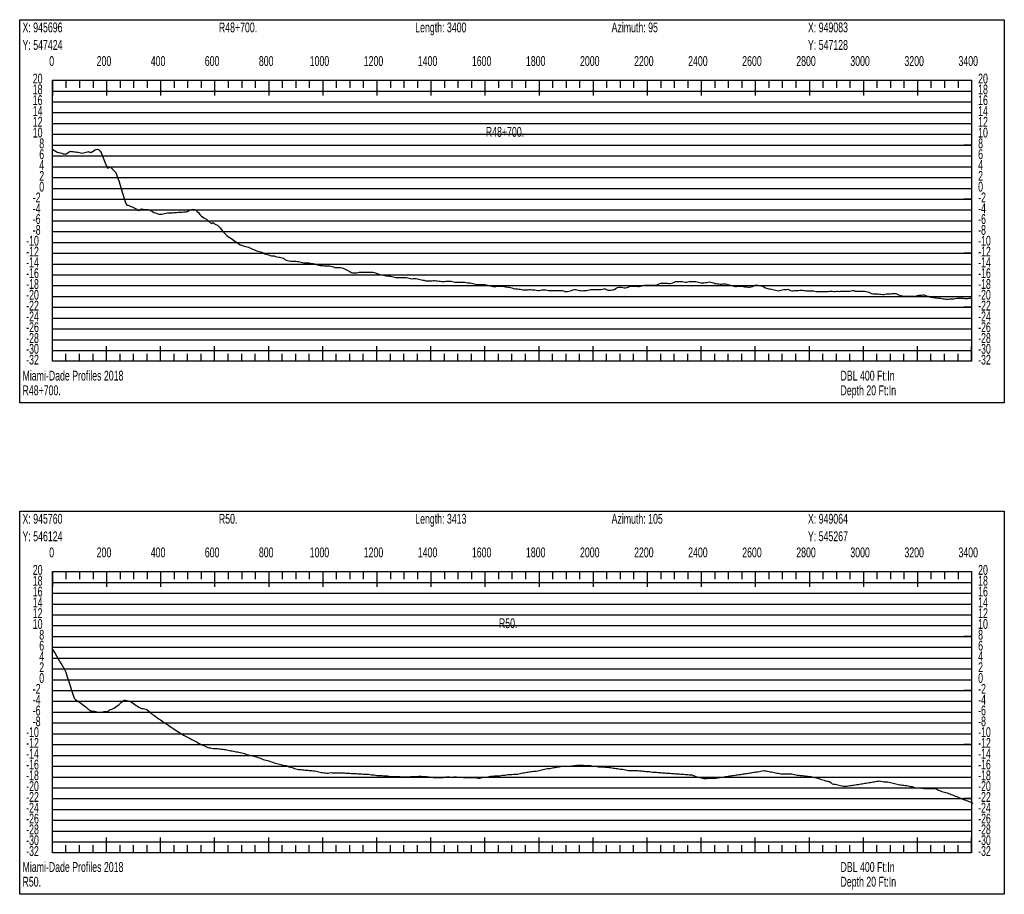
# Model space of a CAD drawing. Header units: feet. Extents: x 1 to 30, y -268 to -1.
# Tile 57 of 94: x 21 to 30, y -118 to -110. Entities that reach past the tile are written whole.
import ezdxf

# ---------------------------------------------------------------- set-up
doc = ezdxf.new("R2010")
doc.units = ezdxf.units.FT
doc.header["$MEASUREMENT"] = 0
doc.layers.add('LABELS', color=7, linetype='Continuous')
doc.layers.add('XSECTION', color=7, linetype='Continuous')

msp = doc.modelspace()

# ---------------------------------------------------------------- linework, layer by layer
at = {"layer": 'XSECTION', "color": 0, "linetype": 'Continuous'}
for points in [[(21.212, -110.08), (30.318, -110.08), (30.318, -113.625), (21.212, -113.625), (21.212, -110.08)], [(21.515, -110.64), (30.015, -110.64), (30.015, -113.24), (21.515, -113.24), (21.515, -110.64)], [(21.515, -110.64), (21.515, -110.781)], [(21.515, -110.64), (21.515, -110.781)], [(21.515, -110.64), (21.515, -110.71)], [(21.515, -110.64), (21.515, -110.71)], [(21.64, -110.64), (21.64, -110.71)], [(21.765, -110.64), (21.765, -110.71)], [(21.89, -110.64), (21.89, -110.71)], [(22.015, -110.64), (22.015, -110.781)], [(22.015, -110.64), (22.015, -110.71)], [(22.14, -110.64), (22.14, -110.71)], [(22.265, -110.64), (22.265, -110.71)], [(22.39, -110.64), (22.39, -110.71)], [(22.515, -110.64), (22.515, -110.781)], [(22.515, -110.64), (22.515, -110.71)], [(22.64, -110.64), (22.64, -110.71)], [(22.765, -110.64), (22.765, -110.71)], [(22.89, -110.64), (22.89, -110.71)], [(23.015, -110.64), (23.015, -110.781)], [(23.015, -110.64), (23.015, -110.71)], [(23.14, -110.64), (23.14, -110.71)], [(23.265, -110.64), (23.265, -110.71)], [(23.39, -110.64), (23.39, -110.71)], [(23.515, -110.64), (23.515, -110.781)], [(23.515, -110.64), (23.515, -110.71)], [(23.64, -110.64), (23.64, -110.71)], [(23.765, -110.64), (23.765, -110.71)], [(23.89, -110.64), (23.89, -110.71)], [(24.015, -110.64), (24.015, -110.781)], [(24.015, -110.64), (24.015, -110.71)], [(24.14, -110.64), (24.14, -110.71)], [(24.265, -110.64), (24.265, -110.71)], [(24.39, -110.64), (24.39, -110.71)], [(24.515, -110.64), (24.515, -110.781)], [(24.515, -110.64), (24.515, -110.71)], [(24.64, -110.64), (24.64, -110.71)], [(24.765, -110.64), (24.765, -110.71)], [(24.89, -110.64), (24.89, -110.71)], [(25.015, -110.64), (25.015, -110.781)], [(25.015, -110.64), (25.015, -110.71)], [(25.14, -110.64), (25.14, -110.71)], [(25.265, -110.64), (25.265, -110.71)], [(25.39, -110.64), (25.39, -110.71)], [(25.515, -110.64), (25.515, -110.781)], [(25.515, -110.64), (25.515, -110.71)], [(25.64, -110.64), (25.64, -110.71)], [(25.765, -110.64), (25.765, -110.71)], [(25.89, -110.64), (25.89, -110.71)], [(26.015, -110.64), (26.015, -110.781)], [(26.015, -110.64), (26.015, -110.71)], [(26.14, -110.64), (26.14, -110.71)], [(26.265, -110.64), (26.265, -110.71)], [(26.39, -110.64), (26.39, -110.71)], [(26.515, -110.64), (26.515, -110.781)], [(26.515, -110.64), (26.515, -110.71)], [(26.64, -110.64), (26.64, -110.71)], [(26.765, -110.64), (26.765, -110.71)], [(26.89, -110.64), (26.89, -110.71)], [(27.015, -110.64), (27.015, -110.781)], [(27.015, -110.64), (27.015, -110.71)], [(27.14, -110.64), (27.14, -110.71)], [(27.265, -110.64), (27.265, -110.71)], [(27.39, -110.64), (27.39, -110.71)], [(27.515, -110.64), (27.515, -110.781)], [(27.515, -110.64), (27.515, -110.71)], [(27.64, -110.64), (27.64, -110.71)], [(27.765, -110.64), (27.765, -110.71)], [(27.89, -110.64), (27.89, -110.71)], [(28.015, -110.64), (28.015, -110.781)], [(28.015, -110.64), (28.015, -110.71)], [(28.14, -110.64), (28.14, -110.71)], [(28.265, -110.64), (28.265, -110.71)], [(28.39, -110.64), (28.39, -110.71)], [(28.515, -110.64), (28.515, -110.781)], [(28.515, -110.64), (28.515, -110.71)], [(28.64, -110.64), (28.64, -110.71)], [(28.765, -110.64), (28.765, -110.71)], [(28.89, -110.64), (28.89, -110.71)], [(29.015, -110.64), (29.015, -110.781)], [(29.015, -110.64), (29.015, -110.71)], [(29.14, -110.64), (29.14, -110.71)], [(29.265, -110.64), (29.265, -110.71)], [(29.39, -110.64), (29.39, -110.71)], [(29.515, -110.64), (29.515, -110.781)], [(29.515, -110.64), (29.515, -110.71)], [(29.64, -110.64), (29.64, -110.71)], [(29.765, -110.64), (29.765, -110.71)], [(29.89, -110.64), (29.89, -110.71)], [(30.015, -110.64), (30.015, -110.781)], [(30.015, -110.64), (30.015, -110.71)], [(21.515, -111.24), (21.585, -111.24)], [(30.015, -111.24), (29.945, -111.24)], [(21.515, -111.74), (21.585, -111.74)], [(30.015, -111.74), (29.945, -111.74)], [(21.515, -112.24), (21.585, -112.24)], [(30.015, -112.24), (29.945, -112.24)], [(21.515, -112.74), (21.585, -112.74)], [(30.015, -112.74), (29.945, -112.74)], [(21.515, -113.24), (21.515, -113.099)], [(21.515, -113.24), (21.515, -113.099)], [(21.515, -113.24), (21.515, -113.17)], [(21.515, -113.24), (21.515, -113.17)], [(21.64, -113.24), (21.64, -113.17)], [(21.765, -113.24), (21.765, -113.17)], [(21.89, -113.24), (21.89, -113.17)], [(22.015, -113.24), (22.015, -113.099)], [(22.015, -113.24), (22.015, -113.17)], [(22.14, -113.24), (22.14, -113.17)], [(22.265, -113.24), (22.265, -113.17)], [(22.39, -113.24), (22.39, -113.17)], [(22.515, -113.24), (22.515, -113.099)], [(22.515, -113.24), (22.515, -113.17)], [(22.64, -113.24), (22.64, -113.17)], [(22.765, -113.24), (22.765, -113.17)], [(22.89, -113.24), (22.89, -113.17)], [(23.015, -113.24), (23.015, -113.099)], [(23.015, -113.24), (23.015, -113.17)], [(23.14, -113.24), (23.14, -113.17)], [(23.265, -113.24), (23.265, -113.17)], [(23.39, -113.24), (23.39, -113.17)], [(23.515, -113.24), (23.515, -113.099)], [(23.515, -113.24), (23.515, -113.17)], [(23.64, -113.24), (23.64, -113.17)], [(23.765, -113.24), (23.765, -113.17)], [(23.89, -113.24), (23.89, -113.17)], [(24.015, -113.24), (24.015, -113.099)], [(24.015, -113.24), (24.015, -113.17)], [(24.14, -113.24), (24.14, -113.17)], [(24.265, -113.24), (24.265, -113.17)], [(24.39, -113.24), (24.39, -113.17)], [(24.515, -113.24), (24.515, -113.099)], [(24.515, -113.24), (24.515, -113.17)], [(24.64, -113.24), (24.64, -113.17)], [(24.765, -113.24), (24.765, -113.17)], [(24.89, -113.24), (24.89, -113.17)], [(25.015, -113.24), (25.015, -113.099)], [(25.015, -113.24), (25.015, -113.17)], [(25.14, -113.24), (25.14, -113.17)], [(25.265, -113.24), (25.265, -113.17)], [(25.39, -113.24), (25.39, -113.17)], [(25.515, -113.24), (25.515, -113.099)], [(25.515, -113.24), (25.515, -113.17)], [(25.64, -113.24), (25.64, -113.17)], [(25.765, -113.24), (25.765, -113.17)], [(25.89, -113.24), (25.89, -113.17)], [(26.015, -113.24), (26.015, -113.099)], [(26.015, -113.24), (26.015, -113.17)], [(26.14, -113.24), (26.14, -113.17)], [(26.265, -113.24), (26.265, -113.17)], [(26.39, -113.24), (26.39, -113.17)], [(26.515, -113.24), (26.515, -113.099)], [(26.515, -113.24), (26.515, -113.17)], [(26.64, -113.24), (26.64, -113.17)], [(26.765, -113.24), (26.765, -113.17)], [(26.89, -113.24), (26.89, -113.17)], [(27.015, -113.24), (27.015, -113.099)], [(27.015, -113.24), (27.015, -113.17)], [(27.14, -113.24), (27.14, -113.17)], [(27.265, -113.24), (27.265, -113.17)], [(27.39, -113.24), (27.39, -113.17)], [(27.515, -113.24), (27.515, -113.099)], [(27.515, -113.24), (27.515, -113.17)], [(27.64, -113.24), (27.64, -113.17)], [(27.765, -113.24), (27.765, -113.17)], [(27.89, -113.24), (27.89, -113.17)], [(28.015, -113.24), (28.015, -113.099)], [(28.015, -113.24), (28.015, -113.17)], [(28.14, -113.24), (28.14, -113.17)], [(28.265, -113.24), (28.265, -113.17)], [(28.39, -113.24), (28.39, -113.17)], [(28.515, -113.24), (28.515, -113.099)], [(28.515, -113.24), (28.515, -113.17)], [(28.64, -113.24), (28.64, -113.17)], [(28.765, -113.24), (28.765, -113.17)], [(28.89, -113.24), (28.89, -113.17)], [(29.015, -113.24), (29.015, -113.099)], [(29.015, -113.24), (29.015, -113.17)], [(29.14, -113.24), (29.14, -113.17)], [(29.265, -113.24), (29.265, -113.17)], [(29.39, -113.24), (29.39, -113.17)], [(29.515, -113.24), (29.515, -113.099)], [(29.515, -113.24), (29.515, -113.17)], [(29.64, -113.24), (29.64, -113.17)], [(29.765, -113.24), (29.765, -113.17)], [(29.89, -113.24), (29.89, -113.17)], [(30.015, -113.24), (30.015, -113.099)], [(30.015, -113.24), (30.015, -113.17)], [(21.212, -114.625), (30.318, -114.625), (30.318, -118.17), (21.212, -118.17), (21.212, -114.625)], [(21.515, -115.185), (30.015, -115.185), (30.015, -117.785), (21.515, -117.785), (21.515, -115.185)], [(21.515, -115.185), (21.515, -115.326)], [(21.515, -115.185), (21.515, -115.326)], [(21.515, -115.185), (21.515, -115.255)], [(21.515, -115.185), (21.515, -115.255)], [(21.64, -115.185), (21.64, -115.255)], [(21.765, -115.185), (21.765, -115.255)], [(21.89, -115.185), (21.89, -115.255)], [(22.015, -115.185), (22.015, -115.326)], [(22.015, -115.185), (22.015, -115.255)], [(22.14, -115.185), (22.14, -115.255)], [(22.265, -115.185), (22.265, -115.255)], [(22.39, -115.185), (22.39, -115.255)], [(22.515, -115.185), (22.515, -115.326)], [(22.515, -115.185), (22.515, -115.255)], [(22.64, -115.185), (22.64, -115.255)], [(22.765, -115.185), (22.765, -115.255)], [(22.89, -115.185), (22.89, -115.255)], [(23.015, -115.185), (23.015, -115.326)], [(23.015, -115.185), (23.015, -115.255)], [(23.14, -115.185), (23.14, -115.255)], [(23.265, -115.185), (23.265, -115.255)], [(23.39, -115.185), (23.39, -115.255)], [(23.515, -115.185), (23.515, -115.326)], [(23.515, -115.185), (23.515, -115.255)], [(23.64, -115.185), (23.64, -115.255)], [(23.765, -115.185), (23.765, -115.255)], [(23.89, -115.185), (23.89, -115.255)], [(24.015, -115.185), (24.015, -115.326)], [(24.015, -115.185), (24.015, -115.255)], [(24.14, -115.185), (24.14, -115.255)], [(24.265, -115.185), (24.265, -115.255)], [(24.39, -115.185), (24.39, -115.255)], [(24.515, -115.185), (24.515, -115.326)], [(24.515, -115.185), (24.515, -115.255)], [(24.64, -115.185), (24.64, -115.255)], [(24.765, -115.185), (24.765, -115.255)], [(24.89, -115.185), (24.89, -115.255)], [(25.015, -115.185), (25.015, -115.326)], [(25.015, -115.185), (25.015, -115.255)], [(25.14, -115.185), (25.14, -115.255)], [(25.265, -115.185), (25.265, -115.255)], [(25.39, -115.185), (25.39, -115.255)], [(25.515, -115.185), (25.515, -115.326)], [(25.515, -115.185), (25.515, -115.255)], [(25.64, -115.185), (25.64, -115.255)], [(25.765, -115.185), (25.765, -115.255)], [(25.89, -115.185), (25.89, -115.255)], [(26.015, -115.185), (26.015, -115.326)], [(26.015, -115.185), (26.015, -115.255)], [(26.14, -115.185), (26.14, -115.255)], [(26.265, -115.185), (26.265, -115.255)], [(26.39, -115.185), (26.39, -115.255)], [(26.515, -115.185), (26.515, -115.326)], [(26.515, -115.185), (26.515, -115.255)], [(26.64, -115.185), (26.64, -115.255)], [(26.765, -115.185), (26.765, -115.255)], [(26.89, -115.185), (26.89, -115.255)], [(27.015, -115.185), (27.015, -115.326)], [(27.015, -115.185), (27.015, -115.255)], [(27.14, -115.185), (27.14, -115.255)], [(27.265, -115.185), (27.265, -115.255)], [(27.39, -115.185), (27.39, -115.255)], [(27.515, -115.185), (27.515, -115.326)], [(27.515, -115.185), (27.515, -115.255)], [(27.64, -115.185), (27.64, -115.255)], [(27.765, -115.185), (27.765, -115.255)], [(27.89, -115.185), (27.89, -115.255)], [(28.015, -115.185), (28.015, -115.326)], [(28.015, -115.185), (28.015, -115.255)], [(28.14, -115.185), (28.14, -115.255)], [(28.265, -115.185), (28.265, -115.255)], [(28.39, -115.185), (28.39, -115.255)], [(28.515, -115.185), (28.515, -115.326)], [(28.515, -115.185), (28.515, -115.255)], [(28.64, -115.185), (28.64, -115.255)], [(28.765, -115.185), (28.765, -115.255)], [(28.89, -115.185), (28.89, -115.255)], [(29.015, -115.185), (29.015, -115.326)], [(29.015, -115.185), (29.015, -115.255)], [(29.14, -115.185), (29.14, -115.255)], [(29.265, -115.185), (29.265, -115.255)], [(29.39, -115.185), (29.39, -115.255)], [(29.515, -115.185), (29.515, -115.326)], [(29.515, -115.185), (29.515, -115.255)], [(29.64, -115.185), (29.64, -115.255)], [(29.765, -115.185), (29.765, -115.255)], [(29.89, -115.185), (29.89, -115.255)], [(30.015, -115.185), (30.015, -115.326)], [(30.015, -115.185), (30.015, -115.255)], [(21.515, -115.785), (21.585, -115.785)], [(30.015, -115.785), (29.945, -115.785)], [(21.515, -116.285), (21.585, -116.285)], [(30.015, -116.285), (29.945, -116.285)], [(21.515, -116.785), (21.585, -116.785)], [(30.015, -116.785), (29.945, -116.785)], [(21.515, -117.285), (21.585, -117.285)], [(30.015, -117.285), (29.945, -117.285)], [(21.515, -117.785), (21.515, -117.644)], [(21.515, -117.785), (21.515, -117.644)], [(22.015, -117.785), (22.015, -117.644)], [(22.515, -117.785), (22.515, -117.644)], [(23.015, -117.785), (23.015, -117.644)], [(23.515, -117.785), (23.515, -117.644)], [(24.015, -117.785), (24.015, -117.644)], [(24.515, -117.785), (24.515, -117.644)], [(25.015, -117.785), (25.015, -117.644)], [(25.515, -117.785), (25.515, -117.644)], [(26.015, -117.785), (26.015, -117.644)], [(26.515, -117.785), (26.515, -117.644)], [(27.015, -117.785), (27.015, -117.644)], [(27.515, -117.785), (27.515, -117.644)], [(28.015, -117.785), (28.015, -117.644)], [(28.515, -117.785), (28.515, -117.644)], [(29.015, -117.785), (29.015, -117.644)], [(29.515, -117.785), (29.515, -117.644)], [(30.015, -117.785), (30.015, -117.644)], [(21.515, -117.785), (21.515, -117.715)], [(21.515, -117.785), (21.515, -117.715)], [(21.64, -117.785), (21.64, -117.715)], [(21.765, -117.785), (21.765, -117.715)], [(21.89, -117.785), (21.89, -117.715)], [(22.015, -117.785), (22.015, -117.715)], [(22.14, -117.785), (22.14, -117.715)], [(22.265, -117.785), (22.265, -117.715)], [(22.39, -117.785), (22.39, -117.715)], [(22.515, -117.785), (22.515, -117.715)], [(22.64, -117.785), (22.64, -117.715)], [(22.765, -117.785), (22.765, -117.715)], [(22.89, -117.785), (22.89, -117.715)], [(23.015, -117.785), (23.015, -117.715)], [(23.14, -117.785), (23.14, -117.715)], [(23.265, -117.785), (23.265, -117.715)], [(23.39, -117.785), (23.39, -117.715)], [(23.515, -117.785), (23.515, -117.715)], [(23.64, -117.785), (23.64, -117.715)], [(23.765, -117.785), (23.765, -117.715)], [(23.89, -117.785), (23.89, -117.715)], [(24.015, -117.785), (24.015, -117.715)], [(24.14, -117.785), (24.14, -117.715)], [(24.265, -117.785), (24.265, -117.715)], [(24.39, -117.785), (24.39, -117.715)], [(24.515, -117.785), (24.515, -117.715)], [(24.64, -117.785), (24.64, -117.715)], [(24.765, -117.785), (24.765, -117.715)], [(24.89, -117.785), (24.89, -117.715)], [(25.015, -117.785), (25.015, -117.715)], [(25.14, -117.785), (25.14, -117.715)], [(25.265, -117.785), (25.265, -117.715)], [(25.39, -117.785), (25.39, -117.715)], [(25.515, -117.785), (25.515, -117.715)], [(25.64, -117.785), (25.64, -117.715)], [(25.765, -117.785), (25.765, -117.715)], [(25.89, -117.785), (25.89, -117.715)], [(26.015, -117.785), (26.015, -117.715)], [(26.14, -117.785), (26.14, -117.715)], [(26.265, -117.785), (26.265, -117.715)], [(26.39, -117.785), (26.39, -117.715)], [(26.515, -117.785), (26.515, -117.715)], [(26.64, -117.785), (26.64, -117.715)], [(26.765, -117.785), (26.765, -117.715)], [(26.89, -117.785), (26.89, -117.715)], [(27.015, -117.785), (27.015, -117.715)], [(27.14, -117.785), (27.14, -117.715)], [(27.265, -117.785), (27.265, -117.715)], [(27.39, -117.785), (27.39, -117.715)], [(27.515, -117.785), (27.515, -117.715)], [(27.64, -117.785), (27.64, -117.715)], [(27.765, -117.785), (27.765, -117.715)], [(27.89, -117.785), (27.89, -117.715)], [(28.015, -117.785), (28.015, -117.715)], [(28.14, -117.785), (28.14, -117.715)], [(28.265, -117.785), (28.265, -117.715)], [(28.39, -117.785), (28.39, -117.715)], [(28.515, -117.785), (28.515, -117.715)], [(28.64, -117.785), (28.64, -117.715)], [(28.765, -117.785), (28.765, -117.715)], [(28.89, -117.785), (28.89, -117.715)], [(29.015, -117.785), (29.015, -117.715)], [(29.14, -117.785), (29.14, -117.715)], [(29.265, -117.785), (29.265, -117.715)], [(29.39, -117.785), (29.39, -117.715)], [(29.515, -117.785), (29.515, -117.715)], [(29.64, -117.785), (29.64, -117.715)], [(29.765, -117.785), (29.765, -117.715)], [(29.89, -117.785), (29.89, -117.715)], [(30.015, -117.785), (30.015, -117.715)]]:
    msp.add_lwpolyline(points, dxfattribs=at)
at = {"layer": 'XSECTION', "color": 0}
for points in [[(21.515, -110.74), (30.015, -110.74)], [(21.515, -110.84), (30.015, -110.84)], [(21.515, -110.94), (30.015, -110.94)], [(21.515, -111.04), (30.015, -111.04)], [(21.515, -111.14), (30.015, -111.14)], [(21.515, -111.24), (30.015, -111.24)], [(21.515, -111.34), (30.015, -111.34)], [(21.515, -111.44), (30.015, -111.44)], [(21.515, -111.54), (30.015, -111.54)], [(21.515, -111.64), (30.015, -111.64)], [(21.515, -111.74), (30.015, -111.74)], [(21.515, -111.84), (30.015, -111.84)], [(21.515, -111.94), (30.015, -111.94)], [(21.515, -112.04), (30.015, -112.04)], [(21.515, -112.14), (30.015, -112.14)], [(21.515, -112.24), (30.015, -112.24)], [(21.515, -112.34), (30.015, -112.34)], [(21.515, -112.44), (30.015, -112.44)], [(21.515, -112.54), (30.015, -112.54)], [(21.515, -112.64), (30.015, -112.64)], [(21.515, -112.74), (30.015, -112.74)], [(21.515, -112.84), (30.015, -112.84)], [(21.515, -112.94), (30.015, -112.94)], [(21.515, -113.04), (30.015, -113.04)], [(21.515, -113.14), (30.015, -113.14)], [(21.515, -115.285), (30.015, -115.285)], [(21.515, -115.385), (30.015, -115.385)], [(21.515, -115.485), (30.015, -115.485)], [(21.515, -115.585), (30.015, -115.585)], [(21.515, -115.685), (30.015, -115.685)], [(21.515, -115.785), (30.015, -115.785)], [(21.515, -115.885), (30.015, -115.885)], [(21.515, -115.985), (30.015, -115.985)], [(21.515, -116.085), (30.015, -116.085)], [(21.515, -116.185), (30.015, -116.185)], [(21.515, -116.285), (30.015, -116.285)], [(21.515, -116.385), (30.015, -116.385)], [(21.515, -116.485), (30.015, -116.485)], [(21.515, -116.585), (30.015, -116.585)], [(21.515, -116.685), (30.015, -116.685)], [(21.515, -116.785), (30.015, -116.785)], [(21.515, -116.885), (30.015, -116.885)], [(21.515, -116.985), (30.015, -116.985)], [(21.515, -117.085), (30.015, -117.085)], [(21.515, -117.185), (30.015, -117.185)], [(21.515, -117.285), (30.015, -117.285)], [(21.515, -117.385), (30.015, -117.385)], [(21.515, -117.485), (30.015, -117.485)], [(21.515, -117.585), (30.015, -117.585)], [(21.515, -117.685), (30.015, -117.685)]]:
    msp.add_lwpolyline(points, dxfattribs=at)
at = {"layer": 'XSECTION', "color": 5, "linetype": 'Continuous'}
for points in [[(21.515, -111.278), (21.5275, -111.2855), (21.54, -111.2935), (21.5525, -111.302), (21.565, -111.3075), (21.5775, -111.3095), (21.59, -111.3115), (21.6025, -111.3135), (21.615, -111.3195), (21.6275, -111.322), (21.64, -111.3235), (21.6525, -111.316), (21.665, -111.3065), (21.6775, -111.297), (21.69, -111.298), (21.7025, -111.2995), (21.715, -111.301), (21.7275, -111.3025), (21.74, -111.304), (21.7525, -111.3065), (21.765, -111.309), (21.7775, -111.3115), (21.79, -111.314), (21.8025, -111.3115), (21.815, -111.3085), (21.8275, -111.3055), (21.84, -111.3025), (21.8525, -111.2995), (21.865, -111.309), (21.8775, -111.3065), (21.89, -111.296), (21.9025, -111.2855), (21.915, -111.2795), (21.9275, -111.279), (21.94, -111.2815), (21.9525, -111.292), (21.965, -111.31), (21.9775, -111.341), (21.99, -111.3725), (22.0025, -111.404), (22.015, -111.4355), (22.0275, -111.452), (22.04, -111.446), (22.0525, -111.442), (22.065, -111.455), (22.0775, -111.468), (22.09, -111.4815), (22.1025, -111.4945), (22.115, -111.5315), (22.1275, -111.572), (22.14, -111.612), (22.1525, -111.6525), (22.165, -111.6925), (22.1775, -111.733), (22.19, -111.773), (22.2025, -111.797), (22.215, -111.7965), (22.2275, -111.8015), (22.24, -111.807), (22.2525, -111.8125), (22.265, -111.8185), (22.2775, -111.824), (22.29, -111.8295), (22.3025, -111.8425), (22.315, -111.8445), (22.3275, -111.8355), (22.34, -111.8305), (22.3525, -111.834), (22.365, -111.835), (22.3775, -111.8355), (22.39, -111.8365), (22.4025, -111.837), (22.415, -111.838), (22.4275, -111.8465), (22.44, -111.855), (22.4525, -111.863), (22.465, -111.8665), (22.4775, -111.8705), (22.49, -111.875), (22.5025, -111.8795), (22.515, -111.8785), (22.5275, -111.878), (22.54, -111.877), (22.5525, -111.8735), (22.565, -111.8695), (22.5775, -111.868), (22.59, -111.8675), (22.6025, -111.8665), (22.615, -111.8655), (22.6275, -111.865), (22.64, -111.864), (22.6525, -111.863), (22.665, -111.8625), (22.6775, -111.8615), (22.69, -111.8605), (22.7025, -111.86), (22.715, -111.859), (22.7275, -111.858), (22.74, -111.8575), (22.7525, -111.8565), (22.765, -111.854), (22.7775, -111.845), (22.79, -111.8405), (22.8025, -111.837), (22.815, -111.8325), (22.8275, -111.835), (22.84, -111.8425), (22.8525, -111.8535), (22.865, -111.8645), (22.8775, -111.881), (22.89, -111.8945), (22.9025, -111.9035), (22.915, -111.9115), (22.9275, -111.919), (22.94, -111.9265), (22.9525, -111.937), (22.965, -111.948), (22.9775, -111.958), (22.99, -111.965), (23.0025, -111.9565), (23.015, -111.967), (23.0275, -111.975), (23.04, -111.9815), (23.0525, -111.9925), (23.065, -112.0055), (23.0775, -112.0245), (23.09, -112.0405), (23.1025, -112.052), (23.115, -112.064), (23.1275, -112.076), (23.14, -112.086), (23.1525, -112.0945), (23.165, -112.1015), (23.1775, -112.1105), (23.19, -112.1195), (23.2025, -112.1275), (23.215, -112.136), (23.2275, -112.1445), (23.24, -112.1525), (23.2525, -112.161), (23.265, -112.167), (23.2775, -112.172), (23.29, -112.175), (23.3025, -112.1785), (23.315, -112.1815), (23.3275, -112.185), (23.34, -112.19), (23.3525, -112.1955), (23.365, -112.2015), (23.3775, -112.2065), (23.39, -112.2125), (23.4025, -112.2175), (23.415, -112.221), (23.4275, -112.224), (23.44, -112.227), (23.4525, -112.23), (23.465, -112.236), (23.4775, -112.2445), (23.49, -112.248), (23.5025, -112.251), (23.515, -112.2565), (23.5275, -112.2615), (23.54, -112.2645), (23.5525, -112.2655), (23.565, -112.2655), (23.5775, -112.269), (23.59, -112.272), (23.6025, -112.2755), (23.615, -112.2775), (23.6275, -112.2805), (23.64, -112.2835), (23.6525, -112.2865), (23.665, -112.2975), (23.6775, -112.3055), (23.69, -112.3085), (23.7025, -112.311), (23.715, -112.314), (23.7275, -112.3145), (23.74, -112.3145), (23.7525, -112.3145), (23.765, -112.3145), (23.7775, -112.3155), (23.79, -112.318), (23.8025, -112.3205), (23.815, -112.3235), (23.8275, -112.3265), (23.84, -112.328), (23.8525, -112.328), (23.865, -112.3285), (23.8775, -112.329), (23.89, -112.329), (23.9025, -112.331), (23.915, -112.334), (23.9275, -112.3355), (23.94, -112.338), (23.9525, -112.3435), (23.965, -112.348), (23.9775, -112.3505), (23.99, -112.3525), (24.0025, -112.354), (24.015, -112.355), (24.0275, -112.3565), (24.04, -112.357), (24.0525, -112.3575), (24.065, -112.3575), (24.0775, -112.3575), (24.09, -112.36), (24.1025, -112.3625), (24.115, -112.3675), (24.1275, -112.3725), (24.14, -112.3725), (24.1525, -112.373), (24.165, -112.373), (24.1775, -112.373), (24.19, -112.3745), (24.2025, -112.3775), (24.215, -112.3835), (24.2275, -112.3915), (24.24, -112.3965), (24.2525, -112.4015), (24.265, -112.4095), (24.2775, -112.417), (24.29, -112.4205), (24.3025, -112.4215), (24.315, -112.421), (24.3275, -112.421), (24.34, -112.419), (24.3525, -112.4165), (24.365, -112.4165), (24.3775, -112.4165), (24.39, -112.4165), (24.4025, -112.4165), (24.415, -112.4165), (24.4275, -112.416), (24.44, -112.416), (24.4525, -112.416), (24.465, -112.416), (24.4775, -112.416), (24.49, -112.4185), (24.5025, -112.4215), (24.515, -112.4265), (24.5275, -112.432), (24.54, -112.4375), (24.5525, -112.4405), (24.565, -112.4405), (24.5775, -112.444), (24.59, -112.447), (24.6025, -112.4505), (24.615, -112.4505), (24.6275, -112.451), (24.64, -112.4535), (24.6525, -112.456), (24.665, -112.459), (24.6775, -112.4615), (24.69, -112.4645), (24.7025, -112.4645), (24.715, -112.464), (24.7275, -112.464), (24.74, -112.4635), (24.7525, -112.4635), (24.765, -112.4635), (24.7775, -112.4635), (24.79, -112.466), (24.8025, -112.4685), (24.815, -112.4715), (24.8275, -112.474), (24.84, -112.477), (24.8525, -112.474), (24.865, -112.473), (24.8775, -112.4735), (24.89, -112.4765), (24.9025, -112.4795), (24.915, -112.4825), (24.9275, -112.485), (24.94, -112.488), (24.9525, -112.4905), (24.965, -112.494), (24.9775, -112.495), (24.99, -112.495), (25.0025, -112.4955), (25.015, -112.4955), (25.0275, -112.496), (25.04, -112.4935), (25.0525, -112.4925), (25.065, -112.4955), (25.0775, -112.497), (25.09, -112.4975), (25.1025, -112.4995), (25.115, -112.502), (25.1275, -112.503), (25.14, -112.5025), (25.1525, -112.4995), (25.165, -112.4985), (25.1775, -112.4985), (25.19, -112.4985), (25.2025, -112.4995), (25.215, -112.502), (25.2275, -112.505), (25.24, -112.5075), (25.2525, -112.509), (25.265, -112.509), (25.2775, -112.5085), (25.29, -112.5085), (25.3025, -112.508), (25.315, -112.508), (25.3275, -112.508), (25.34, -112.5105), (25.3525, -112.5135), (25.365, -112.5135), (25.3775, -112.5145), (25.39, -112.517), (25.4025, -112.5195), (25.415, -112.522), (25.4275, -112.525), (25.44, -112.528), (25.4525, -112.5285), (25.465, -112.5285), (25.4775, -112.5285), (25.49, -112.5285), (25.5025, -112.529), (25.515, -112.529), (25.5275, -112.531), (25.54, -112.5345), (25.5525, -112.5375), (25.565, -112.541), (25.5775, -112.544), (25.59, -112.547), (25.6025, -112.55), (25.615, -112.5465), (25.6275, -112.545), (25.64, -112.545), (25.6525, -112.545), (25.665, -112.5455), (25.6775, -112.5455), (25.69, -112.547), (25.7025, -112.55), (25.715, -112.5525), (25.7275, -112.555), (25.74, -112.555), (25.7525, -112.5565), (25.765, -112.5595), (25.7775, -112.565), (25.79, -112.5695), (25.8025, -112.5695), (25.815, -112.571), (25.8275, -112.574), (25.84, -112.574), (25.8525, -112.5745), (25.865, -112.5775), (25.8775, -112.579), (25.89, -112.579), (25.9025, -112.579), (25.915, -112.578), (25.9275, -112.575), (25.94, -112.576), (25.9525, -112.5785), (25.965, -112.579), (25.9775, -112.579), (25.99, -112.5805), (26.0025, -112.5835), (26.015, -112.5835), (26.0275, -112.582), (26.04, -112.5795), (26.0525, -112.5795), (26.065, -112.5795), (26.0775, -112.5795), (26.09, -112.581), (26.1025, -112.584), (26.115, -112.585), (26.1275, -112.585), (26.14, -112.5845), (26.1525, -112.5845), (26.165, -112.5845), (26.1775, -112.5845), (26.19, -112.5845), (26.2025, -112.5845), (26.215, -112.5845), (26.2275, -112.5845), (26.24, -112.589), (26.2525, -112.5945), (26.265, -112.595), (26.2775, -112.5945), (26.29, -112.591), (26.3025, -112.588), (26.315, -112.584), (26.3275, -112.578), (26.34, -112.5765), (26.3525, -112.5765), (26.365, -112.5785), (26.3775, -112.581), (26.39, -112.5835), (26.4025, -112.586), (26.415, -112.5865), (26.4275, -112.586), (26.44, -112.586), (26.4525, -112.584), (26.465, -112.581), (26.4775, -112.578), (26.49, -112.5765), (26.5025, -112.5765), (26.515, -112.5765), (26.5275, -112.5765), (26.54, -112.5765), (26.5525, -112.5765), (26.565, -112.5765), (26.5775, -112.5765), (26.59, -112.5755), (26.6025, -112.572), (26.615, -112.571), (26.6275, -112.571), (26.64, -112.5765), (26.6525, -112.5805), (26.665, -112.5805), (26.6775, -112.5805), (26.69, -112.58), (26.7025, -112.578), (26.715, -112.573), (26.7275, -112.5625), (26.74, -112.5575), (26.7525, -112.555), (26.765, -112.555), (26.7775, -112.5555), (26.79, -112.558), (26.8025, -112.5595), (26.815, -112.559), (26.8275, -112.5565), (26.84, -112.553), (26.8525, -112.549), (26.865, -112.5455), (26.8775, -112.5435), (26.89, -112.5435), (26.9025, -112.5435), (26.915, -112.5435), (26.9275, -112.5465), (26.94, -112.5485), (26.9525, -112.5455), (26.965, -112.5425), (26.9775, -112.5395), (26.99, -112.5365), (27.0025, -112.5345), (27.015, -112.535), (27.0275, -112.535), (27.04, -112.535), (27.0525, -112.535), (27.065, -112.5355), (27.0775, -112.5355), (27.09, -112.5355), (27.1025, -112.533), (27.115, -112.5285), (27.1275, -112.522), (27.14, -112.5185), (27.1525, -112.5165), (27.165, -112.5165), (27.1775, -112.5165), (27.19, -112.5165), (27.2025, -112.5185), (27.215, -112.5215), (27.2275, -112.519), (27.24, -112.516), (27.2525, -112.5125), (27.265, -112.507), (27.2775, -112.5025), (27.29, -112.503), (27.3025, -112.503), (27.315, -112.503), (27.3275, -112.5025), (27.34, -112.5025), (27.3525, -112.505), (27.365, -112.5075), (27.3775, -112.5075), (27.39, -112.5055), (27.4025, -112.5025), (27.415, -112.5025), (27.4275, -112.502), (27.44, -112.502), (27.4525, -112.5015), (27.465, -112.5015), (27.4775, -112.504), (27.49, -112.5065), (27.5025, -112.5115), (27.515, -112.5155), (27.5275, -112.5155), (27.54, -112.5135), (27.5525, -112.5105), (27.565, -112.51), (27.5775, -112.5085), (27.59, -112.5055), (27.6025, -112.507), (27.615, -112.51), (27.6275, -112.515), (27.64, -112.52), (27.6525, -112.5215), (27.665, -112.523), (27.6775, -112.5245), (27.69, -112.5255), (27.7025, -112.525), (27.715, -112.522), (27.7275, -112.522), (27.74, -112.5245), (27.7525, -112.5275), (27.765, -112.53), (27.7775, -112.5325), (27.79, -112.535), (27.8025, -112.54), (27.815, -112.545), (27.8275, -112.548), (27.84, -112.549), (27.8525, -112.5455), (27.865, -112.545), (27.8775, -112.5455), (27.89, -112.5455), (27.9025, -112.547), (27.915, -112.55), (27.9275, -112.55), (27.94, -112.55), (27.9525, -112.553), (27.965, -112.555), (27.9775, -112.551), (27.99, -112.5465), (28.0025, -112.5415), (28.015, -112.5355), (28.0275, -112.533), (28.04, -112.536), (28.0525, -112.5385), (28.065, -112.5415), (28.0775, -112.5445), (28.09, -112.547), (28.1025, -112.556), (28.115, -112.5625), (28.1275, -112.5655), (28.14, -112.568), (28.1525, -112.57), (28.165, -112.5725), (28.1775, -112.5755), (28.19, -112.5785), (28.2025, -112.5815), (28.215, -112.585), (28.2275, -112.589), (28.24, -112.5855), (28.2525, -112.5805), (28.265, -112.578), (28.2775, -112.5765), (28.29, -112.5765), (28.3025, -112.5745), (28.315, -112.572), (28.3275, -112.5775), (28.34, -112.5835), (28.3525, -112.589), (28.365, -112.5885), (28.3775, -112.5855), (28.39, -112.5855), (28.4025, -112.5855), (28.415, -112.585), (28.4275, -112.5825), (28.44, -112.5805), (28.4525, -112.583), (28.465, -112.585), (28.4775, -112.586), (28.49, -112.5865), (28.5025, -112.5875), (28.515, -112.588), (28.5275, -112.589), (28.54, -112.5895), (28.5525, -112.5895), (28.565, -112.591), (28.5775, -112.5945), (28.59, -112.595), (28.6025, -112.595), (28.615, -112.595), (28.6275, -112.595), (28.64, -112.595), (28.6525, -112.595), (28.665, -112.595), (28.6775, -112.595), (28.69, -112.5935), (28.7025, -112.5915), (28.715, -112.5905), (28.7275, -112.5925), (28.74, -112.594), (28.7525, -112.594), (28.765, -112.591), (28.7775, -112.5925), (28.79, -112.595), (28.8025, -112.592), (28.815, -112.5905), (28.8275, -112.5905), (28.84, -112.5905), (28.8525, -112.5905), (28.865, -112.5905), (28.8775, -112.5905), (28.89, -112.5905), (28.9025, -112.589), (28.915, -112.5835), (28.9275, -112.5855), (28.94, -112.5915), (28.9525, -112.591), (28.965, -112.591), (28.9775, -112.591), (28.99, -112.591), (29.0025, -112.591), (29.015, -112.591), (29.0275, -112.5915), (29.04, -112.5945), (29.0525, -112.597), (29.065, -112.6), (29.0775, -112.6055), (29.09, -112.612), (29.1025, -112.6155), (29.115, -112.6155), (29.1275, -112.6155), (29.14, -112.6155), (29.1525, -112.616), (29.165, -112.619), (29.1775, -112.62), (29.19, -112.6205), (29.2025, -112.6205), (29.215, -112.619), (29.2275, -112.617), (29.24, -112.6165), (29.2525, -112.6165), (29.265, -112.6145), (29.2775, -112.612), (29.29, -112.612), (29.3025, -112.612), (29.315, -112.6135), (29.3275, -112.619), (29.34, -112.6245), (29.3525, -112.628), (29.365, -112.6315), (29.3775, -112.6345), (29.39, -112.636), (29.4025, -112.636), (29.415, -112.6365), (29.4275, -112.6365), (29.44, -112.6365), (29.4525, -112.6365), (29.465, -112.637), (29.4775, -112.637), (29.49, -112.637), (29.5025, -112.636), (29.515, -112.6325), (29.5275, -112.6295), (29.54, -112.6295), (29.5525, -112.6285), (29.565, -112.6265), (29.5775, -112.6255), (29.59, -112.63), (29.6025, -112.634), (29.615, -112.638), (29.6275, -112.642), (29.64, -112.646), (29.6525, -112.6485), (29.665, -112.6505), (29.6775, -112.6525), (29.69, -112.6535), (29.7025, -112.6545), (29.715, -112.6555), (29.7275, -112.657), (29.74, -112.659), (29.7525, -112.6615), (29.765, -112.6635), (29.7775, -112.666), (29.79, -112.665), (29.8025, -112.664), (29.815, -112.6625), (29.8275, -112.6615), (29.84, -112.6605), (29.8525, -112.6605), (29.865, -112.659), (29.8775, -112.6565), (29.89, -112.656), (29.9025, -112.656), (29.915, -112.6555), (29.9275, -112.6555), (29.94, -112.657), (29.9525, -112.659), (29.965, -112.6595), (29.9775, -112.6575), (29.99, -112.656), (30.0025, -112.656), (30.015, -112.6585)], [(21.515, -115.902), (21.5275, -115.9235), (21.54, -115.944), (21.5525, -115.965), (21.565, -115.986), (21.5775, -116.0065), (21.59, -116.0275), (21.6025, -116.048), (21.615, -116.069), (21.6275, -116.09), (21.64, -116.1165), (21.6525, -116.1595), (21.665, -116.202), (21.6775, -116.2415), (21.69, -116.2805), (21.7025, -116.318), (21.715, -116.356), (21.7275, -116.3685), (21.74, -116.377), (21.7525, -116.3855), (21.765, -116.394), (21.7775, -116.4025), (21.79, -116.411), (21.8025, -116.4195), (21.815, -116.4295), (21.8275, -116.44), (21.84, -116.4505), (21.8525, -116.4615), (21.865, -116.472), (21.8775, -116.4735), (21.89, -116.475), (21.9025, -116.477), (21.915, -116.479), (21.9275, -116.481), (21.94, -116.485), (21.9525, -116.4855), (21.965, -116.4855), (21.9775, -116.482), (21.99, -116.4785), (22.0025, -116.4785), (22.015, -116.4795), (22.0275, -116.478), (22.04, -116.467), (22.0525, -116.461), (22.065, -116.4565), (22.0775, -116.451), (22.09, -116.444), (22.1025, -116.437), (22.115, -116.428), (22.1275, -116.418), (22.14, -116.4055), (22.1525, -116.3915), (22.165, -116.3825), (22.1775, -116.375), (22.19, -116.375), (22.2025, -116.3765), (22.215, -116.3795), (22.2275, -116.3835), (22.24, -116.3885), (22.2525, -116.396), (22.265, -116.4055), (22.2775, -116.4155), (22.29, -116.4225), (22.3025, -116.4295), (22.315, -116.438), (22.3275, -116.4455), (22.34, -116.451), (22.3525, -116.4525), (22.365, -116.4545), (22.3775, -116.4585), (22.39, -116.463), (22.4025, -116.4735), (22.415, -116.486), (22.4275, -116.496), (22.44, -116.5055), (22.4525, -116.5145), (22.465, -116.523), (22.4775, -116.5315), (22.49, -116.54), (22.5025, -116.549), (22.515, -116.5575), (22.5275, -116.566), (22.54, -116.5745), (22.5525, -116.583), (22.565, -116.5915), (22.5775, -116.6), (22.59, -116.6085), (22.6025, -116.6175), (22.615, -116.626), (22.6275, -116.6345), (22.64, -116.6425), (22.6525, -116.651), (22.665, -116.659), (22.6775, -116.6665), (22.69, -116.6745), (22.7025, -116.6835), (22.715, -116.69), (22.7275, -116.697), (22.74, -116.7035), (22.7525, -116.71), (22.765, -116.717), (22.7775, -116.7235), (22.79, -116.73), (22.8025, -116.737), (22.815, -116.7435), (22.8275, -116.75), (22.84, -116.757), (22.8525, -116.7635), (22.865, -116.7705), (22.8775, -116.777), (22.89, -116.7835), (22.9025, -116.7895), (22.915, -116.795), (22.9275, -116.801), (22.94, -116.807), (22.9525, -116.8135), (22.965, -116.8155), (22.9775, -116.816), (22.99, -116.8195), (23.0025, -116.821), (23.015, -116.821), (23.0275, -116.8215), (23.04, -116.8215), (23.0525, -116.823), (23.065, -116.8245), (23.0775, -116.826), (23.09, -116.828), (23.1025, -116.8295), (23.115, -116.831), (23.1275, -116.833), (23.14, -116.836), (23.1525, -116.8385), (23.165, -116.8415), (23.1775, -116.844), (23.19, -116.8465), (23.2025, -116.8485), (23.215, -116.851), (23.2275, -116.8535), (23.24, -116.856), (23.2525, -116.8585), (23.265, -116.8615), (23.2775, -116.864), (23.29, -116.868), (23.3025, -116.8735), (23.315, -116.878), (23.3275, -116.881), (23.34, -116.884), (23.3525, -116.887), (23.365, -116.8905), (23.3775, -116.893), (23.39, -116.896), (23.4025, -116.899), (23.415, -116.903), (23.4275, -116.9075), (23.44, -116.912), (23.4525, -116.9175), (23.465, -116.9235), (23.4775, -116.9275), (23.49, -116.9305), (23.5025, -116.9335), (23.515, -116.9365), (23.5275, -116.941), (23.54, -116.945), (23.5525, -116.949), (23.565, -116.953), (23.5775, -116.9565), (23.59, -116.96), (23.6025, -116.963), (23.615, -116.966), (23.6275, -116.9685), (23.64, -116.9715), (23.6525, -116.974), (23.665, -116.977), (23.6775, -116.9795), (23.69, -116.985), (23.7025, -116.9905), (23.715, -116.9935), (23.7275, -116.997), (23.74, -117), (23.7525, -117.006), (23.765, -117.0105), (23.7775, -117.0135), (23.79, -117.014), (23.8025, -117.014), (23.815, -117.017), (23.8275, -117.019), (23.84, -117.02), (23.8525, -117.021), (23.865, -117.0215), (23.8775, -117.0225), (23.89, -117.0235), (23.9025, -117.0245), (23.915, -117.0255), (23.9275, -117.0265), (23.94, -117.0275), (23.9525, -117.0305), (23.965, -117.0335), (23.9775, -117.0365), (23.99, -117.039), (24.0025, -117.0425), (24.015, -117.044), (24.0275, -117.0455), (24.04, -117.0475), (24.0525, -117.0485), (24.065, -117.0485), (24.0775, -117.0465), (24.09, -117.044), (24.1025, -117.045), (24.115, -117.046), (24.1275, -117.047), (24.14, -117.045), (24.1525, -117.045), (24.165, -117.045), (24.1775, -117.0455), (24.19, -117.046), (24.2025, -117.047), (24.215, -117.0475), (24.2275, -117.0485), (24.24, -117.049), (24.2525, -117.0495), (24.265, -117.0505), (24.2775, -117.051), (24.29, -117.052), (24.3025, -117.0525), (24.315, -117.053), (24.3275, -117.054), (24.34, -117.0545), (24.3525, -117.0555), (24.365, -117.056), (24.3775, -117.0565), (24.39, -117.0575), (24.4025, -117.058), (24.415, -117.059), (24.4275, -117.0595), (24.44, -117.0595), (24.4525, -117.0605), (24.465, -117.0635), (24.4775, -117.0645), (24.49, -117.0645), (24.5025, -117.0675), (24.515, -117.0695), (24.5275, -117.0695), (24.54, -117.0695), (24.5525, -117.0695), (24.565, -117.0725), (24.5775, -117.0745), (24.59, -117.0745), (24.6025, -117.0745), (24.615, -117.0745), (24.6275, -117.077), (24.64, -117.079), (24.6525, -117.079), (24.665, -117.079), (24.6775, -117.079), (24.69, -117.079), (24.7025, -117.079), (24.715, -117.079), (24.7275, -117.081), (24.74, -117.0835), (24.7525, -117.0835), (24.765, -117.0835), (24.7775, -117.0835), (24.79, -117.083), (24.8025, -117.0825), (24.815, -117.082), (24.8275, -117.0815), (24.84, -117.081), (24.8525, -117.0805), (24.865, -117.08), (24.8775, -117.0795), (24.89, -117.079), (24.9025, -117.0785), (24.915, -117.078), (24.9275, -117.078), (24.94, -117.079), (24.9525, -117.0795), (24.965, -117.0805), (24.9775, -117.081), (24.99, -117.082), (25.0025, -117.083), (25.015, -117.085), (25.0275, -117.0875), (25.04, -117.088), (25.0525, -117.088), (25.065, -117.088), (25.0775, -117.0885), (25.09, -117.0885), (25.1025, -117.0885), (25.115, -117.0885), (25.1275, -117.0885), (25.14, -117.0865), (25.1525, -117.084), (25.165, -117.084), (25.1775, -117.084), (25.19, -117.084), (25.2025, -117.0875), (25.215, -117.088), (25.2275, -117.0845), (25.24, -117.0845), (25.2525, -117.0845), (25.265, -117.085), (25.2775, -117.086), (25.29, -117.0865), (25.3025, -117.0875), (25.315, -117.0885), (25.3275, -117.092), (25.34, -117.0895), (25.3525, -117.0895), (25.365, -117.089), (25.3775, -117.089), (25.39, -117.089), (25.4025, -117.0885), (25.415, -117.0885), (25.4275, -117.09), (25.44, -117.093), (25.4525, -117.096), (25.465, -117.096), (25.4775, -117.093), (25.49, -117.0895), (25.5025, -117.0875), (25.515, -117.0875), (25.5275, -117.086), (25.54, -117.083), (25.5525, -117.0795), (25.565, -117.0775), (25.5775, -117.0765), (25.59, -117.076), (25.6025, -117.0755), (25.615, -117.075), (25.6275, -117.0745), (25.64, -117.074), (25.6525, -117.0735), (25.665, -117.072), (25.6775, -117.069), (25.69, -117.068), (25.7025, -117.068), (25.715, -117.065), (25.7275, -117.063), (25.74, -117.062), (25.7525, -117.0615), (25.765, -117.0605), (25.7775, -117.0595), (25.79, -117.059), (25.8025, -117.0595), (25.815, -117.0575), (25.8275, -117.055), (25.84, -117.052), (25.8525, -117.0495), (25.865, -117.0475), (25.8775, -117.0455), (25.89, -117.0435), (25.9025, -117.041), (25.915, -117.039), (25.9275, -117.037), (25.94, -117.035), (25.9525, -117.033), (25.965, -117.031), (25.9775, -117.03), (25.99, -117.03), (26.0025, -117.028), (26.015, -117.025), (26.0275, -117.022), (26.04, -117.019), (26.0525, -117.016), (26.065, -117.013), (26.0775, -117.01), (26.09, -117.007), (26.1025, -117.0055), (26.115, -117.0055), (26.1275, -117.0035), (26.14, -117.001), (26.1525, -116.9985), (26.165, -116.9965), (26.1775, -116.9945), (26.19, -116.992), (26.2025, -116.99), (26.215, -116.987), (26.2275, -116.9855), (26.24, -116.9855), (26.2525, -116.9855), (26.265, -116.9855), (26.2775, -116.9855), (26.29, -116.985), (26.3025, -116.9835), (26.315, -116.982), (26.3275, -116.9805), (26.34, -116.979), (26.3525, -116.9775), (26.365, -116.9755), (26.3775, -116.975), (26.39, -116.975), (26.4025, -116.975), (26.415, -116.975), (26.4275, -116.976), (26.44, -116.978), (26.4525, -116.98), (26.465, -116.98), (26.4775, -116.98), (26.49, -116.98), (26.5025, -116.982), (26.515, -116.985), (26.5275, -116.985), (26.54, -116.985), (26.5525, -116.988), (26.565, -116.99), (26.5775, -116.99), (26.59, -116.99), (26.6025, -116.99), (26.615, -116.99), (26.6275, -116.9925), (26.64, -116.995), (26.6525, -116.995), (26.665, -116.996), (26.6775, -116.9985), (26.69, -117.001), (26.7025, -117.0025), (26.715, -117.0045), (26.7275, -117.0065), (26.74, -117.0055), (26.7525, -117.0085), (26.765, -117.011), (26.7775, -117.012), (26.79, -117.0135), (26.8025, -117.015), (26.815, -117.0175), (26.8275, -117.0205), (26.84, -117.0235), (26.8525, -117.025), (26.865, -117.025), (26.8775, -117.025), (26.89, -117.025), (26.9025, -117.025), (26.915, -117.025), (26.9275, -117.025), (26.94, -117.0265), (26.9525, -117.0275), (26.965, -117.029), (26.9775, -117.03), (26.99, -117.0315), (27.0025, -117.0345), (27.015, -117.035), (27.0275, -117.035), (27.04, -117.035), (27.0525, -117.0375), (27.065, -117.04), (27.0775, -117.0405), (27.09, -117.0405), (27.1025, -117.0415), (27.115, -117.0425), (27.1275, -117.0435), (27.14, -117.0445), (27.1525, -117.045), (27.165, -117.046), (27.1775, -117.047), (27.19, -117.048), (27.2025, -117.049), (27.215, -117.05), (27.2275, -117.0505), (27.24, -117.0515), (27.2525, -117.0525), (27.265, -117.0535), (27.2775, -117.0545), (27.29, -117.0555), (27.3025, -117.056), (27.315, -117.057), (27.3275, -117.058), (27.34, -117.059), (27.3525, -117.06), (27.365, -117.061), (27.3775, -117.0615), (27.39, -117.0625), (27.4025, -117.0635), (27.415, -117.0645), (27.4275, -117.0655), (27.44, -117.0705), (27.4525, -117.0755), (27.465, -117.079), (27.4775, -117.0825), (27.49, -117.0855), (27.5025, -117.089), (27.515, -117.0925), (27.5275, -117.0955), (27.54, -117.0985), (27.5525, -117.0995), (27.565, -117.098), (27.5775, -117.0965), (27.59, -117.095), (27.6025, -117.095), (27.615, -117.095), (27.6275, -117.095), (27.64, -117.095), (27.6525, -117.0945), (27.665, -117.0925), (27.6775, -117.0905), (27.69, -117.0885), (27.7025, -117.0865), (27.715, -117.085), (27.7275, -117.083), (27.74, -117.081), (27.7525, -117.079), (27.765, -117.0775), (27.7775, -117.0755), (27.79, -117.0735), (27.8025, -117.0715), (27.815, -117.07), (27.8275, -117.068), (27.84, -117.066), (27.8525, -117.064), (27.865, -117.062), (27.8775, -117.0605), (27.89, -117.0585), (27.9025, -117.0565), (27.915, -117.0545), (27.9275, -117.053), (27.94, -117.051), (27.9525, -117.049), (27.965, -117.047), (27.9775, -117.0455), (27.99, -117.0435), (28.0025, -117.0415), (28.015, -117.0395), (28.0275, -117.0375), (28.04, -117.036), (28.0525, -117.0335), (28.065, -117.0305), (28.0775, -117.0275), (28.09, -117.0245), (28.1025, -117.0265), (28.115, -117.029), (28.1275, -117.0315), (28.14, -117.034), (28.1525, -117.036), (28.165, -117.0385), (28.1775, -117.041), (28.19, -117.0435), (28.2025, -117.0455), (28.215, -117.048), (28.2275, -117.0505), (28.24, -117.053), (28.2525, -117.055), (28.265, -117.0555), (28.2775, -117.0555), (28.29, -117.0555), (28.3025, -117.0555), (28.315, -117.0555), (28.3275, -117.0555), (28.34, -117.0555), (28.3525, -117.057), (28.365, -117.06), (28.3775, -117.0625), (28.39, -117.0655), (28.4025, -117.0675), (28.415, -117.069), (28.4275, -117.07), (28.44, -117.07), (28.4525, -117.0715), (28.465, -117.073), (28.4775, -117.0745), (28.49, -117.076), (28.5025, -117.078), (28.515, -117.0795), (28.5275, -117.081), (28.54, -117.083), (28.5525, -117.085), (28.565, -117.088), (28.5775, -117.092), (28.59, -117.096), (28.6025, -117.1), (28.615, -117.104), (28.6275, -117.108), (28.64, -117.1115), (28.6525, -117.1155), (28.665, -117.1195), (28.6775, -117.122), (28.69, -117.124), (28.7025, -117.1275), (28.715, -117.137), (28.7275, -117.147), (28.74, -117.15), (28.7525, -117.15), (28.765, -117.153), (28.7775, -117.156), (28.79, -117.1595), (28.8025, -117.1625), (28.815, -117.1655), (28.8275, -117.169), (28.84, -117.1695), (28.8525, -117.1695), (28.865, -117.169), (28.8775, -117.167), (28.89, -117.165), (28.9025, -117.163), (28.915, -117.161), (28.9275, -117.159), (28.94, -117.157), (28.9525, -117.155), (28.965, -117.153), (28.9775, -117.151), (28.99, -117.149), (29.0025, -117.147), (29.015, -117.145), (29.0275, -117.143), (29.04, -117.141), (29.0525, -117.1385), (29.065, -117.1365), (29.0775, -117.1345), (29.09, -117.1325), (29.1025, -117.1305), (29.115, -117.1285), (29.1275, -117.1265), (29.14, -117.1245), (29.1525, -117.1225), (29.165, -117.1205), (29.1775, -117.1225), (29.19, -117.1265), (29.2025, -117.13), (29.215, -117.13), (29.2275, -117.13), (29.24, -117.13), (29.2525, -117.1335), (29.265, -117.1365), (29.2775, -117.1395), (29.29, -117.1425), (29.3025, -117.1455), (29.315, -117.1485), (29.3275, -117.1515), (29.34, -117.1545), (29.3525, -117.1565), (29.365, -117.158), (29.3775, -117.1595), (29.39, -117.161), (29.4025, -117.1625), (29.415, -117.164), (29.4275, -117.1665), (29.44, -117.1695), (29.4525, -117.172), (29.465, -117.174), (29.4775, -117.1775), (29.49, -117.1815), (29.5025, -117.185), (29.515, -117.185), (29.5275, -117.185), (29.54, -117.186), (29.5525, -117.1875), (29.565, -117.189), (29.5775, -117.19), (29.59, -117.19), (29.6025, -117.19), (29.615, -117.19), (29.6275, -117.19), (29.64, -117.19), (29.6525, -117.19), (29.665, -117.19), (29.6775, -117.19), (29.69, -117.1955), (29.7025, -117.2025), (29.715, -117.209), (29.7275, -117.214), (29.74, -117.218), (29.7525, -117.2215), (29.765, -117.2255), (29.7775, -117.229), (29.79, -117.2325), (29.8025, -117.2365), (29.815, -117.2405), (29.8275, -117.2455), (29.84, -117.2505), (29.8525, -117.256), (29.865, -117.261), (29.8775, -117.266), (29.89, -117.271), (29.9025, -117.2765), (29.915, -117.282), (29.9275, -117.2875), (29.94, -117.2925), (29.9525, -117.297), (29.965, -117.3015), (29.9775, -117.3065), (29.99, -117.311), (30.0025, -117.316), (30.015, -117.321), (30.0275, -117.3265)]]:
    msp.add_lwpolyline(points, dxfattribs=at)

# ---------------------------------------------------------------- texts
at = {"layer": 'LABELS', "color": 0, "width": 0.666667}
for s, p in [('X: 945696', (21.238, -110.197)), ('R48+700.', (23.054, -110.197)), ('Length: 3400', (24.87, -110.197)), ('Azimuth: 95', (26.686, -110.197)), ('X: 949083', (28.502, -110.197)), ('Y: 547424', (21.238, -110.359)), ('Y: 547128', (28.502, -110.359)), ('0', (21.485, -110.508)), ('0', (21.485, -110.508)), ('200', (21.924, -110.508)), ('400', (22.424, -110.508)), ('600', (22.924, -110.508)), ('800', (23.424, -110.508)), ('1000', (23.894, -110.508)), ('1200', (24.394, -110.508)), ('1400', (24.894, -110.508)), ('1600', (25.394, -110.508)), ('1800', (25.894, -110.508)), ('2000', (26.394, -110.508)), ('2200', (26.894, -110.508)), ('2400', (27.394, -110.508)), ('2600', (27.894, -110.508)), ('2800', (28.394, -110.508)), ('3000', (28.894, -110.508)), ('3200', (29.394, -110.508)), ('3400', (29.894, -110.508)), ('20', (21.333, -110.67)), ('20', (30.076, -110.67)), ('18', (21.333, -110.77)), ('18', (30.076, -110.77)), ('16', (21.333, -110.87)), ('16', (30.076, -110.87)), ('14', (21.333, -110.97)), ('14', (30.076, -110.97)), ('12', (21.333, -111.07)), ('12', (30.076, -111.07)), ('10', (21.333, -111.17)), ('R48+700.', (25.523, -111.163)), ('10', (30.076, -111.17)), ('8', (21.393, -111.27)), ('8', (30.076, -111.27)), ('6', (21.393, -111.37)), ('6', (30.076, -111.37)), ('4', (21.393, -111.47)), ('4', (30.076, -111.47)), ('2', (21.393, -111.57)), ('2', (30.076, -111.57)), ('0', (21.393, -111.67)), ('0', (30.076, -111.67)), ('-2', (21.333, -111.77)), ('-2', (30.076, -111.77)), ('-4', (21.333, -111.87)), ('-4', (30.076, -111.87)), ('-6', (21.333, -111.97)), ('-6', (30.076, -111.97)), ('-8', (21.333, -112.07)), ('-8', (30.076, -112.07)), ('-10', (21.272, -112.17)), ('-10', (30.076, -112.17)), ('-12', (21.272, -112.27)), ('-12', (30.076, -112.27)), ('-14', (21.272, -112.37)), ('-14', (30.076, -112.37)), ('-16', (21.272, -112.47)), ('-16', (30.076, -112.47)), ('-18', (21.272, -112.57)), ('-18', (30.076, -112.57)), ('-20', (21.272, -112.67)), ('-20', (30.076, -112.67)), ('-22', (21.272, -112.77)), ('-22', (30.076, -112.77)), ('-24', (21.272, -112.87)), ('-24', (30.076, -112.87)), ('-26', (21.272, -112.97)), ('-26', (30.076, -112.97)), ('-28', (21.272, -113.07)), ('-28', (30.076, -113.07)), ('-30', (21.272, -113.17)), ('-30', (30.076, -113.17)), ('-32', (21.272, -113.27)), ('-32', (30.076, -113.27)), ('DBL 400 Ft:In', (28.803, -113.418)), ('Depth 20 Ft:In', (28.803, -113.554)), ('Length: 3413', (24.87, -114.742)), ('Azimuth: 105', (26.686, -114.742)), ('X: 945760', (21.238, -114.742)), ('R50.', (23.054, -114.742)), ('X: 949064', (28.502, -114.742)), ('Y: 546124', (21.238, -114.904)), ('Y: 545267', (28.502, -114.904)), ('0', (21.485, -115.053)), ('0', (21.485, -115.053)), ('200', (21.924, -115.053)), ('400', (22.424, -115.053)), ('600', (22.924, -115.053)), ('800', (23.424, -115.053)), ('1000', (23.894, -115.053)), ('1200', (24.394, -115.053)), ('1400', (24.894, -115.053)), ('1600', (25.394, -115.053)), ('1800', (25.894, -115.053)), ('2000', (26.394, -115.053)), ('2200', (26.894, -115.053)), ('2400', (27.394, -115.053)), ('2600', (27.894, -115.053)), ('2800', (28.394, -115.053)), ('3000', (28.894, -115.053)), ('3200', (29.394, -115.053)), ('3400', (29.894, -115.053)), ('20', (21.333, -115.215)), ('20', (30.076, -115.215)), ('18', (21.333, -115.315)), ('18', (30.076, -115.315)), ('16', (21.333, -115.415)), ('16', (30.076, -115.415)), ('14', (21.333, -115.515)), ('14', (30.076, -115.515)), ('12', (21.333, -115.615)), ('12', (30.076, -115.615)), ('10', (21.333, -115.715)), ('R50.', (25.644, -115.708)), ('10', (30.076, -115.715)), ('8', (21.393, -115.815)), ('8', (30.076, -115.815)), ('6', (21.393, -115.915)), ('6', (30.076, -115.915)), ('4', (21.393, -116.015)), ('4', (30.076, -116.015)), ('2', (21.393, -116.115)), ('2', (30.076, -116.115)), ('0', (21.393, -116.215)), ('0', (30.076, -116.215)), ('-2', (21.333, -116.315)), ('-2', (30.076, -116.315)), ('-4', (21.333, -116.415)), ('-4', (30.076, -116.415)), ('-6', (21.333, -116.515)), ('-6', (30.076, -116.515)), ('-8', (21.333, -116.615)), ('-8', (30.076, -116.615)), ('-10', (21.272, -116.715)), ('-10', (30.076, -116.715)), ('-12', (21.272, -116.815)), ('-12', (30.076, -116.815)), ('-14', (21.272, -116.915)), ('-14', (30.076, -116.915)), ('-16', (21.272, -117.015)), ('-16', (30.076, -117.015)), ('-18', (21.272, -117.115)), ('-18', (30.076, -117.115)), ('-20', (21.272, -117.215)), ('-20', (30.076, -117.215)), ('-22', (21.272, -117.315)), ('-22', (30.076, -117.315)), ('-24', (21.272, -117.415)), ('-24', (30.076, -117.415)), ('-26', (21.272, -117.515)), ('-26', (30.076, -117.515)), ('-28', (21.272, -117.615)), ('-28', (30.076, -117.615)), ('-30', (21.272, -117.715)), ('-30', (30.076, -117.715)), ('-32', (21.272, -117.815)), ('-32', (30.076, -117.815)), ('DBL 400 Ft:In', (28.803, -117.963)), ('Depth 20 Ft:In', (28.803, -118.099))]:
    msp.add_text(s, height=0.091, dxfattribs=at).set_placement(p)
at = {"layer": 'LABELS', "color": 5, "width": 0.666667}
for s, p in [('Miami-Dade Profiles 2018', (21.238, -113.418)), ('R48+700.', (21.238, -113.554)), ('Miami-Dade Profiles 2018', (21.238, -117.963)), ('R50.', (21.238, -118.099))]:
    msp.add_text(s, height=0.091, dxfattribs=at).set_placement(p)

doc.saveas('drawing.dxf')
